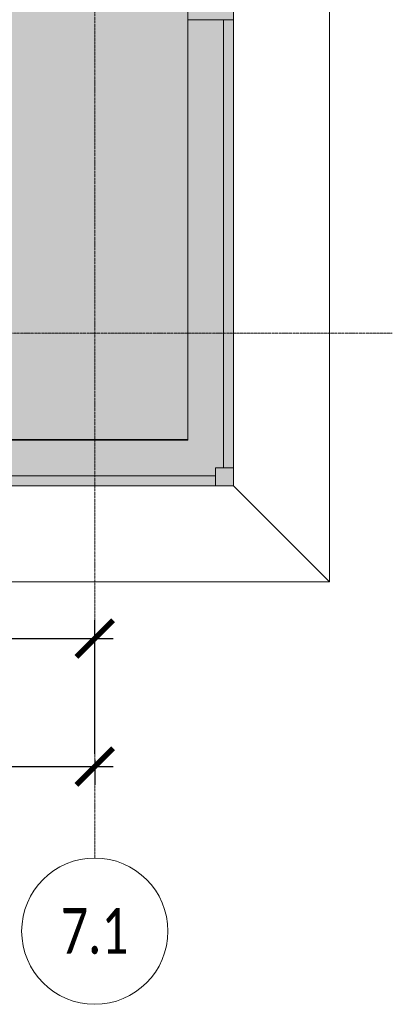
# Model space of a CAD drawing. Header units: millimetres. Extents: x -26894274 to 19789193, y -86687 to 22351.
# Tile 204 of 256: x 72707 to 74746, y -52569 to -47184. Entities that reach past the tile are written whole.
import ezdxf

# ---------------------------------------------------------------- set-up
doc = ezdxf.new("R2010")
doc.units = ezdxf.units.MM
doc.linetypes.add('-D1d1-15x02', pattern=[19, 15, -2, 0, -2])
doc.layers.get('Defpoints').update_dxf_attribs({"color": 31})
for name, color, linetype, lineweight in [('_0', 7, 'Continuous', 13), ('A-214-M_CURT_WALL', 7, 'Continuous', 5), ('A-215-M_CURT_PANEL', 7, 'Continuous', 5), ('A-230-M_FLOOR', 7, 'Continuous', 5), ('Ограждение', 7, 'Continuous', 5), ('Оси', 7, 'Continuous', 5), ('Поручни', 7, 'Continuous', 5)]:
    doc.layers.add(name, color=color, linetype=linetype, lineweight=lineweight)
doc.styles.add('Calibri Light', font='Calibri light.ttf', dxfattribs={"width": 0.75, "height": 250})
doc.styles.add('fl_iso paper', font='isocpeur.ttf', dxfattribs={"width": 0.8, "oblique": 10})
doc.dimstyles.new('In tre 1_100', dxfattribs={"dimscale": 100, "dimtxt": 2.5, "dimasz": 2, "dimexe": 1, "dimexo": 0.7, "dimgap": 0.6, "dimtad": 1, "dimdec": 0, "dimrnd": 5, "dimzin": 0, "dimdsep": 46, "dimtxsty": 'fl_iso paper', "dimblk": 'ARCHTICK', "dimcen": 0, "dimdle": 1, "dimadec": 0, "dimazin": 0, "dimtfac": 1, "dimtdec": 0, "dimtofl": 0, "dimtmove": 1, "dimatfit": 3, "dimldrblk": 'DOT', "dimfxl": 40, "dimtfillclr": 256, "dimtolj": 1, "dimtzin": 0, "dimarcsym": 1})

# ---------------------------------------------------------------- blocks, each defined once
blk = doc.blocks.new('_ArchTick')
at = {"color": 0, "linetype": 'ByBlock', "lineweight": 9, "const_width": 0.15}
blk.add_lwpolyline([(-0.5, -0.5), (0.5, 0.5)], dxfattribs=at)
blk = doc.blocks.new('*D281')
at = {"layer": 'Defpoints', "color": 0, "transparency": 16777216}
for p in [(73118, -51162.7), (17582.2, -51268.8), (73118, -51268.8)]:
    blk.add_point(p, dxfattribs=at)
at = {"layer": 'Оси', "color": 0, "lineweight": -2, "transparency": 16777216}
for p, q in [((17582.2, -51198.8), (17582.2, -51168.8)), ((73118, -51232.7), (73118, -51368.8)), ((17482.2, -51268.8), (73218, -51268.8))]:
    blk.add_line(p, q, dxfattribs=at)
at = {"layer": 'Оси', "color": 0, "lineweight": -2, "transparency": 16777216, "xscale": 200, "yscale": 200, "zscale": 200, "rotation": 180}
blk.add_blockref('_ArchTick', (17582.2, -51268.8), dxfattribs=at)
at = {"layer": 'Оси', "color": 0, "lineweight": -2, "transparency": 16777216, "xscale": 200, "yscale": 200, "zscale": 200}
blk.add_blockref('_ArchTick', (73118, -51268.8), dxfattribs=at)
at = {"layer": 'Оси', "color": 0, "transparency": 16777216, "insert": (45350.1, -51083.8), "char_height": 250, "attachment_point": 5, "style": 'fl_iso paper'}
blk.add_mtext('\\A1;55535', dxfattribs=at)
blk = doc.blocks.new('_DOT')
at = {"color": 0, "linetype": 'ByBlock'}
blk.add_line((-0.5, 0), (-1, 0), dxfattribs=at)
at = {"color": 0, "linetype": 'ByBlock', "const_width": 0.5}
blk.add_lwpolyline([(-0.25, 0, 1), (0.25, 0, 1)], format="xyb", close=True, dxfattribs=at)
blk = doc.blocks.new('*D287')
at = {"layer": 'Defpoints', "color": 0, "transparency": 16777216}
for p in [(73118, -50568.8), (69518, -51268.8), (73118, -51268.8)]:
    blk.add_point(p, dxfattribs=at)
at = {"layer": 'Оси', "color": 0, "lineweight": -2, "transparency": 16777216}
for p, q in [((69518, -51198.8), (69518, -50468.8)), ((73118, -51198.8), (73118, -50468.8)), ((69418, -50568.8), (73218, -50568.8))]:
    blk.add_line(p, q, dxfattribs=at)
at = {"layer": 'Оси', "color": 0, "lineweight": -2, "transparency": 16777216, "xscale": 200, "yscale": 200, "zscale": 200, "rotation": 180}
blk.add_blockref('_ArchTick', (69518, -50568.8), dxfattribs=at)
at = {"layer": 'Оси', "color": 0, "lineweight": -2, "transparency": 16777216, "xscale": 200, "yscale": 200, "zscale": 200}
blk.add_blockref('_ArchTick', (73118, -50568.8), dxfattribs=at)
at = {"layer": 'Оси', "color": 0, "transparency": 16777216, "insert": (71318, -50383.8), "char_height": 250, "attachment_point": 5, "style": 'fl_iso paper'}
blk.add_mtext('\\A1;3600', dxfattribs=at)
blk = doc.blocks.new('System Panel - A_PAN_Glass-3484156-50_AS_Plan_09')
at = {"layer": 'A-215-M_CURT_PANEL'}
for p, q in [((1225, 55), (-1225, 55)), ((-1225, 55), (-1225, 0)), ((1225, 0), (1225, 55)), ((-1225, 0), (1225, 0))]:
    blk.add_line(p, q, dxfattribs=at)
blk = doc.blocks.new('Rectangular Mullion - R_StandardFrame_50Wx250H-5694968-50_AS_Plan_09')
at = {"layer": 'A-214-M_CURT_WALL'}
blk.add_line((37450, 1795), (37450, -505), dxfattribs=at)
blk = doc.blocks.new('Quad Corner Mullion - Q_0_100_-50-3483539-50_AS_Plan_09')
at = {"layer": 'A-214-M_CURT_WALL', "lineweight": 9}
for p, q in [((0, 0), (-100, 0)), ((-100, 0), (-100, -100)), ((0, -100), (0, 0)), ((-100, -100), (0, -100))]:
    blk.add_line(p, q, dxfattribs=at)
blk = doc.blocks.new('Rectangular Mullion - R_StandardFrame_50Wx250H-3484157-50_AS_Plan_09')
at = {"layer": 'A-214-M_CURT_WALL', "lineweight": 9}
for p, q in [((-50, -250), (-50, 0)), ((-50, 0), (0, 0)), ((0, 0), (0, -250)), ((0, -250), (-50, -250))]:
    blk.add_line(p, q, dxfattribs=at)
blk = doc.blocks.new('System Panel - A_PAN_Glass-5838532-50_AS_Plan_09')
at = {"layer": 'A-215-M_CURT_PANEL'}
for p, q in [((1305, 55), (-1305, 55)), ((-1305, 55), (-1305, 0)), ((1305, 0), (1305, 55)), ((-1305, 0), (1305, 0))]:
    blk.add_line(p, q, dxfattribs=at)
blk = doc.blocks.new('Rectangular Mullion - R_StandardFrame_50Wx250H-5694969-50_AS_Plan_09')
at = {"layer": 'A-214-M_CURT_WALL'}
blk.add_line((37450, -505), (34990, -505), dxfattribs=at)
blk = doc.blocks.new('Ограждение - Ограждение-5498517-50_AS_Plan_09')
at = {"layer": 'Поручни'}
for p, q in [((1285, -1355), (1285, 11570)), ((1285, -1355), (760, -830)), ((-55947.2, -1355), (1285, -1355))]:
    blk.add_line(p, q, dxfattribs=at)
blk = doc.blocks.new('Ограждение - Ограждение-6093033-50_AS_Plan_09')
at = {"layer": 'Поручни'}
for p, q in [((1285, -1355), (1285, 11570)), ((1285, -1355), (760, -830)), ((-55947.2, -1355), (1285, -1355))]:
    blk.add_line(p, q, dxfattribs=at)
blk = doc.blocks.new('RST_AR_KMN_R22_B1_FCD_rvt-1-50_AS_Plan_09')
at = {"layer": 'A-214-M_CURT_WALL', "lineweight": 5, "extrusion": (0, 0, -1), "rotation": 90.00000000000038}
blk.add_blockref('Rectangular Mullion - R_StandardFrame_50Wx250H-3484157-50_AS_Plan_09', (-37700, 1845), dxfattribs=at)
at = {"layer": 'A-214-M_CURT_WALL', "lineweight": 5}
for name in ['Rectangular Mullion - R_StandardFrame_50Wx250H-5694968-50_AS_Plan_09', 'Rectangular Mullion - R_StandardFrame_50Wx250H-5694969-50_AS_Plan_09']:
    blk.add_blockref(name, (0, 0), dxfattribs=at)
at = {"layer": 'A-214-M_CURT_WALL', "lineweight": 5, "rotation": 269.9999999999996}
blk.add_blockref('Quad Corner Mullion - Q_0_100_-50-3483539-50_AS_Plan_09', (37700, -755), dxfattribs=at)
at = {"layer": 'A-215-M_CURT_PANEL', "lineweight": 5, "rotation": 89.99999999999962}
blk.add_blockref('System Panel - A_PAN_Glass-3484156-50_AS_Plan_09', (37700, 570), dxfattribs=at)
at = {"layer": 'A-215-M_CURT_PANEL', "lineweight": 5}
blk.add_blockref('System Panel - A_PAN_Glass-5838532-50_AS_Plan_09', (36295, -755), dxfattribs=at)
at = {"layer": 'Ограждение', "lineweight": 5}
for name in ['Ограждение - Ограждение-5498517-50_AS_Plan_09', 'Ограждение - Ограждение-6093033-50_AS_Plan_09']:
    blk.add_blockref(name, (36940, 75), dxfattribs=at)

msp = doc.modelspace()

# ---------------------------------------------------------------- hatches: boundary and pattern name
at = {"layer": '_0', "transparency": 33554534}
h = msp.add_hatch(color=252, dxfattribs=at)
h.dxf.hatch_style = 1
h.paths.add_polyline_path([(17837.9, -49734.4), (25204.6, -19284.4), (73878, -19284.4), (73878, -49734.4)])
h.paths.add_polyline_path([(28728, -40979.4), (28728, -37429.4), (30528, -37429.4), (30528, -30029.4), (28477.6, -30029.4), (28478, -28029.4), (29978, -28029.4), (29978, -27479.4), (32178, -27479.4), (32178, -28029.4), (44478, -28029.4), (44478, -27929.4), (45278, -27929.4), (45278, -27379.4), (47528, -27379.4), (47528, -27929.4), (53578, -27929.4), (53578, -27379.4), (55478, -27379.4), (55478, -27929.4), (64478, -27929.4), (64478, -26229.4), (67788, -26229.4), (67788, -28219.4), (66578, -28219.4), (66578, -30029.4), (62978, -30029.4), (62078, -30029.4), (58678, -30029.4), (58678, -38979.4), (61728, -38979.4), (62978, -38979.4), (66878, -38979.4), (66878, -41429.4), (64488, -41429.4), (64488, -41079.4), (59948, -41079.4), (59948, -41629.4), (57898, -41629.4), (57898, -41079.4), (47038, -41079.4), (47038, -41629.4), (44088, -41629.4), (44088, -40979.4)], flags=16)

# ---------------------------------------------------------------- linework, layer by layer
at = {"layer": 'A-230-M_FLOOR'}
msp.add_line((70882.9, -49479.4), (73628, -49479.4), dxfattribs=at)
at = {"layer": 'Оси', "linetype": '-D1d1-15x02'}
for p, q in [((73118, -51768.8), (73118, -18492.1)), ((16003.3, -48899.4), (74746.1, -48899.4))]:
    msp.add_line(p, q, dxfattribs=at)
at = {"layer": 'Оси'}
msp.add_circle((73118, -52168.8), 400, dxfattribs=at)

# ---------------------------------------------------------------- block references
at = {"lineweight": 5}
msp.add_blockref('RST_AR_KMN_R22_B1_FCD_rvt-1-50_AS_Plan_09', (36178, -48979.4), dxfattribs=at)

# ---------------------------------------------------------------- texts
at = {"layer": 'Оси', "insert": (73118, -52168.8), "char_height": 250, "width": 869.831, "attachment_point": 5, "style": 'Calibri Light'}
msp.add_mtext('7.1', dxfattribs=at)

# ---------------------------------------------------------------- dimensions: what is measured, and where the dimension line sits
at = {"layer": 'Оси'}
for base, p1, p2, picture, middle in [((73118, -50568.8), (69518, -51268.8), (73118, -51268.8), '*D287', (71318, -50383.8)), ((73118, -51268.8), (17582.2, -51268.8), (73118, -51162.7), '*D281', (45350.1, -51083.8))]:
    dim = msp.add_linear_dim(base=base, p1=p1, p2=p2, dimstyle='In tre 1_100', dxfattribs=at)
    dim.commit()
    dim.dimension.update_dxf_attribs({"geometry": picture, "text_midpoint": middle})

doc.saveas('drawing.dxf')
